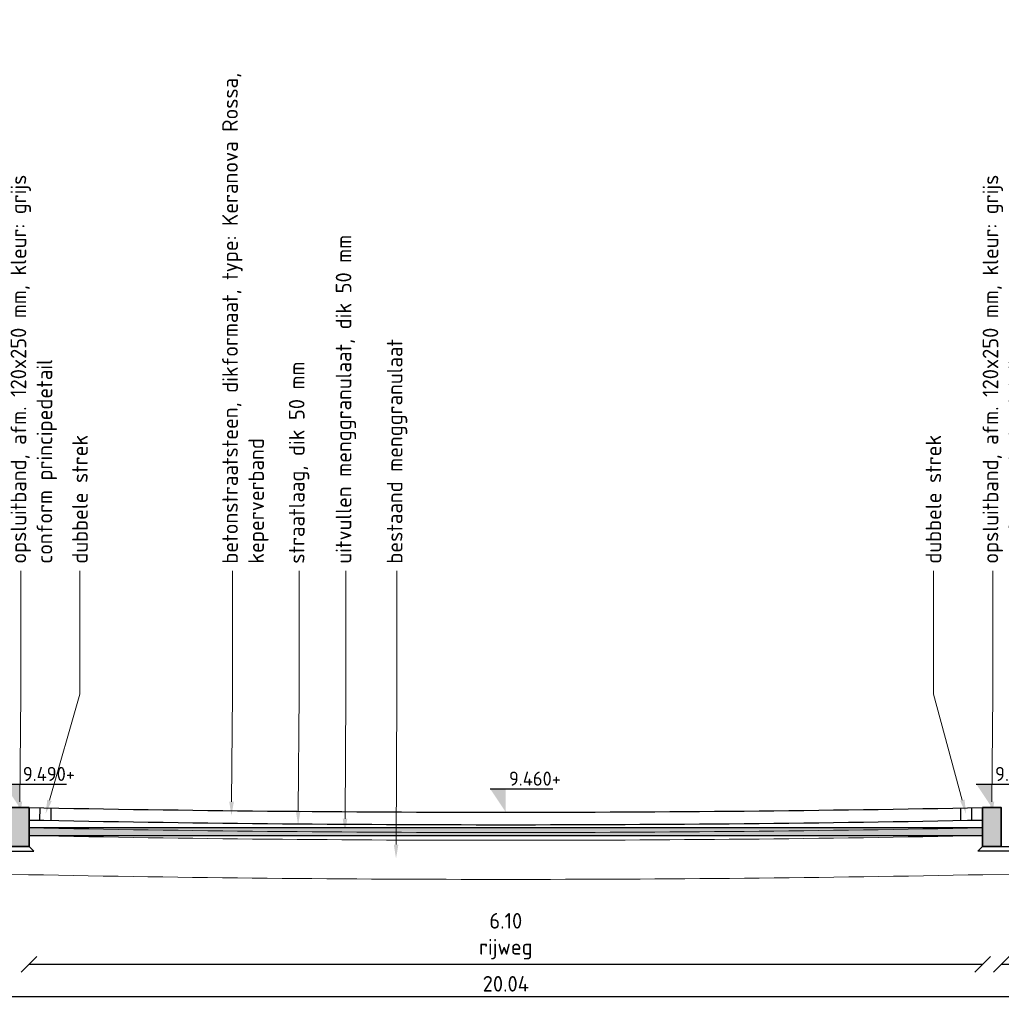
# Model space of a CAD drawing. Header units: metres. Extents: x 133 to 690, y 59 to 257.
# Tile 3 of 84: x 159.95 to 166.23, y 89.54 to 95.84. Entities that reach past the tile are written whole.
import ezdxf
from ezdxf import colors
from ezdxf.entities.mleader import LeaderData, LeaderLine
from ezdxf.math import Vec2, Vec3

# ---------------------------------------------------------------- set-up
doc = ezdxf.new("R2010")
doc.units = ezdxf.units.M
doc.header["$LTSCALE"] = 0.05
for name, color, linetype, lineweight in [('B-WE-VH-VERHARDING_FUNDERING-G', 253, 'Continuous', 18), ('N-WE-VH-KANTOPSLUITING-A', 253, 'Continuous', 35), ('N-WE-VH-KANTOPSLUITING-G', 3, 'Continuous', 35), ('N-WE-VH-VERHARDING_BETON_SCHRAAL-GD', 10, 'Continuous', 25), ('N-WE-VH-VERHARDING_BETONSTRAATSTEEN-GD', 2, 'Continuous', 25), ('N-WE-VH-VERHARDING_FUNDERING-AD-20', 10, 'Continuous', 18), ('N-WE-VH-VERHARDING_FUNDERING-GD', 1, 'Continuous', 15), ('X-XX-AL-AANPIJLING-T18', 10, 'Continuous', 15), ('X-XX-AL-PEILMAAT-SD', 7, 'Continuous', 25)]:
    doc.layers.add(name, color=color, linetype=linetype, lineweight=lineweight)
doc.layers.add('TL00_HULPLAAG', color=211, linetype='Continuous', plot=False)
doc.layers.add('TM00_MAATVOERING', color=1, linetype='Continuous')
doc.styles.add('NLCS-ISO', font='NLCS-ISO.ttf')
doc.styles.add('NLCS-ISO-M50-T25', font='NLCS-ISO.ttf', dxfattribs={"height": 0.125})
doc.dimstyles.new('NLCS RODOR-DIM-050', dxfattribs={"dimscale": 0.05, "dimtxt": 2, "dimasz": 2, "dimexe": 1.25, "dimexo": 0.625, "dimtad": 1, "dimzin": 1, "dimdsep": 46, "dimtxsty": 'NLCS-ISO', "dimblk": 'OBLIQUE', "dimcen": 0, "dimse1": 1, "dimse2": 1, "dimclrd": 256, "dimclre": 1, "dimclrt": 256, "dimadec": 0, "dimazin": 0, "dimtfac": 1, "dimtmove": 2, "dimatfit": 3, "dimfxl": 1, "dimtolj": 1, "dimtzin": 0, "dimlwd": -1, "dimlwe": -1, "dimarcsym": 0})

# ---------------------------------------------------------------- blocks, each defined once
blk = doc.blocks.new('SAL-PEILMAAT_INFRACAD_H01-SOD')
blk.add_line((-2, 3), (6, 3))
blk.add_solid([(-2, 3), (0, 3), (0, 0)])
at = {"style": 'NLCS-ISO'}
blk.add_attdef('...', (0.4, 3.4), '', height=1.8, dxfattribs=at)
blk = doc.blocks.new('Opsluitband 12x25')
at = {"layer": 'N-WE-VH-KANTOPSLUITING-A'}
h = blk.add_hatch(color=253, dxfattribs=at)
h.dxf.hatch_style = 1
h.paths.add_polyline_path([(0, -0.25), (0, 0), (0.12, 0), (0.12, -0.25)])
at = {"layer": 'N-WE-VH-KANTOPSLUITING-G', "flags": 128}
blk.add_lwpolyline([(0, -0.25), (0, 0), (0.12, 0), (0.12, -0.25)], close=True, dxfattribs=at)
blk = doc.blocks.new('_Oblique')
at = {"color": 0, "linetype": 'ByBlock', "lineweight": -2}
blk.add_line((-0.5, -0.5), (0.5, 0.5), dxfattribs=at)
blk = doc.blocks.new('*D30')
at = {"layer": 'Defpoints', "color": 0, "transparency": 16777216}
for p in [(160.0111, 90.7971), (166.1111, 90.7971), (166.1111, 89.794)]:
    blk.add_point(p, dxfattribs=at)
at = {"layer": 'TM00_MAATVOERING', "transparency": 16777216}
blk.add_line((160.0111, 89.794), (166.1111, 89.794), dxfattribs=at)
at = {"layer": 'TM00_MAATVOERING', "transparency": 16777216, "xscale": 0.1, "yscale": 0.1, "zscale": 0.1, "rotation": 180}
blk.add_blockref('_Oblique', (160.0111, 89.794), dxfattribs=at)
at = {"layer": 'TM00_MAATVOERING', "transparency": 16777216, "xscale": 0.1, "yscale": 0.1, "zscale": 0.1}
blk.add_blockref('_Oblique', (166.1111, 89.794), dxfattribs=at)
at = {"layer": 'TM00_MAATVOERING', "transparency": 16777216, "insert": (163.0611, 89.9736), "char_height": 0.1, "attachment_point": 5, "style": 'NLCS-ISO'}
blk.add_mtext('\\A1;6.10\\Prijweg', dxfattribs=at)
blk = doc.blocks.new('*D31')
at = {"layer": 'Defpoints', "color": 0, "transparency": 16777216}
for p in [(166.2311, 90.7971), (171.0611, 90.8171), (171.0611, 89.794)]:
    blk.add_point(p, dxfattribs=at)
at = {"layer": 'TM00_MAATVOERING', "transparency": 16777216}
blk.add_line((166.2311, 89.794), (171.0611, 89.794), dxfattribs=at)
at = {"layer": 'TM00_MAATVOERING', "transparency": 16777216, "xscale": 0.1, "yscale": 0.1, "zscale": 0.1, "rotation": 180}
blk.add_blockref('_Oblique', (166.2311, 89.794), dxfattribs=at)
at = {"layer": 'TM00_MAATVOERING', "transparency": 16777216, "xscale": 0.1, "yscale": 0.1, "zscale": 0.1}
blk.add_blockref('_Oblique', (171.0611, 89.794), dxfattribs=at)
at = {"layer": 'TM00_MAATVOERING', "transparency": 16777216, "insert": (168.6461, 89.9736), "char_height": 0.1, "attachment_point": 5, "style": 'NLCS-ISO'}
blk.add_mtext('\\A1;4.83\\Pparkeerplaats', dxfattribs=at)
blk = doc.blocks.new('*D35')
at = {"layer": 'Defpoints', "color": 0, "transparency": 16777216}
for p in [(153.0411, 90.8571), (173.0811, 90.8571), (173.0811, 89.5874)]:
    blk.add_point(p, dxfattribs=at)
at = {"layer": 'TM00_MAATVOERING', "transparency": 16777216}
blk.add_line((153.0411, 89.5874), (173.0811, 89.5874), dxfattribs=at)
at = {"layer": 'TM00_MAATVOERING', "transparency": 16777216, "xscale": 0.1, "yscale": 0.1, "zscale": 0.1, "rotation": 180}
blk.add_blockref('_Oblique', (153.0411, 89.5874), dxfattribs=at)
at = {"layer": 'TM00_MAATVOERING', "transparency": 16777216, "xscale": 0.1, "yscale": 0.1, "zscale": 0.1}
blk.add_blockref('_Oblique', (173.0811, 89.5874), dxfattribs=at)
at = {"layer": 'TM00_MAATVOERING', "transparency": 16777216, "insert": (163.0611, 89.6687), "char_height": 0.1, "attachment_point": 5, "style": 'NLCS-ISO'}
blk.add_mtext('\\A1;20.04', dxfattribs=at)

msp = doc.modelspace()

# ---------------------------------------------------------------- hatches: boundary and pattern name
at = {"layer": 'N-WE-VH-VERHARDING_FUNDERING-AD-20', "ltscale": 0.5}
h = msp.add_hatch(dxfattribs=at)
h.set_pattern_fill('AR-CONC', color=256, scale=0.02, angle=50)
h.set_pattern_definition([(100, (0, 0), (0.10182338, 0.10182338), [0.015, -0.165]), (45, (0, 0), (-0.13308005, 0.07544202), [0.012, -0.132]), (150.451444, (0.00849, 0.00849), (-0.03125667, 0.17726539), [0.01274804, -0.14022842]), (96.1842, (-0.03064, 0.02571), (0.16256093, 0.14223211), [0.0225, -0.2475]), (146.63564, (-0.0171, 0.03756), (-0.0290858, 0.2684288), [0.01912207, -0.21034275]), (41.18416, (-0.03064, 0.02571), (-0.0290858, 0.2684288), [0.018, -0.198]), (71, (-0.01013, 0.0346), (0.138421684, 0.03969178), [0.015, -0.165]), (16, (-0.01013, 0.0346), (-0.07981942, 0.13050156), [0.012, -0.132]), (121.451445, (0.00141, 0.03791), (0.05860227, 0.17019334), [0.01274804, -0.14022842]), (87.5, (0, 0), (-0.049439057, 0.044659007), [0, -0.1304, 0, -0.134, 0, -0.1325]), (57.5, (0, 0), (-0.026607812, 0.091009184), [0, -0.0764, 0, -0.1274, 0, -0.0505]), (17.5, (-0.02867, -0.034166), (0.072082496, 0.078886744), [0, -0.05, 0, -0.156, 0, -0.207]), (7.5, (-0.04152, -0.04949), (0.059635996, 0.102218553), [0, -0.065, 0, -0.1036, 0, -0.147])])
h.paths.add_polyline_path([(160.0111, 90.667), (160.0111, 90.6171), (166.1111, 90.6171), (166.1111, 90.667)])

# ---------------------------------------------------------------- linework, layer by layer
at = {"layer": 'B-WE-VH-VERHARDING_FUNDERING-G', "flags": 128}
for points in [[(160.0111, 90.6171, 0.009836), (166.1111, 90.6171, 0.009188)], [(159.6125, 90.3685), (160.0082, 90.3671, 0.00983), (166.114, 90.3671), (166.5097, 90.3685)]]:
    msp.add_lwpolyline(points, format="xyb", dxfattribs=at)
at = {"layer": 'N-WE-VH-VERHARDING_BETON_SCHRAAL-GD', "flags": 128}
for points in [[(160.0111, 90.5471), (159.7156, 90.5471), (159.6984, 90.5174), (160.0407, 90.5174)], [(166.1111, 90.5471), (166.4066, 90.5471), (166.4238, 90.5174), (166.0814, 90.5174)]]:
    msp.add_lwpolyline(points, close=True, dxfattribs=at)
at = {"layer": 'N-WE-VH-VERHARDING_BETONSTRAATSTEEN-GD', "flags": 128}
for points in [[(160.0111, 90.7971, 0.009836), (166.1111, 90.7971)], [(160.0111, 90.7171, 0.009836), (166.1111, 90.7171, 0.009836)]]:
    msp.add_lwpolyline(points, format="xyb", dxfattribs=at)
for points in [[(160.0803, 90.7157), (160.0811, 90.7957)], [(160.1511, 90.7944), (160.1511, 90.7144)], [(165.9711, 90.7944), (165.9711, 90.7144)], [(166.0411, 90.7957), (166.0411, 90.7157)]]:
    msp.add_lwpolyline(points, dxfattribs=at)
at = {"layer": 'N-WE-VH-VERHARDING_FUNDERING-GD', "flags": 128}
msp.add_lwpolyline([(160.0111, 90.667, 0.009828), (166.1111, 90.667, 0.009277)], format="xyb", dxfattribs=at)
at = {"layer": 'TL00_HULPLAAG', "flags": 128}
for points in [[(159.8911, 90.7971), (159.8911, 90.5471), (160.0111, 90.5471), (160.0111, 90.7971)], [(166.1111, 90.7971), (166.1111, 90.5471), (166.2311, 90.5471), (166.2311, 90.7971)], [(160.0111, 90.667), (160.0111, 90.6171), (166.1111, 90.6171), (166.1111, 90.667), (160.0111, 90.667)]]:
    msp.add_lwpolyline(points, close=True, dxfattribs=at)

# ---------------------------------------------------------------- block references
at = {"layer": 'N-WE-VH-KANTOPSLUITING-A'}
for p in [(159.8911, 90.7971), (166.1111, 90.7971)]:
    msp.add_blockref('Opsluitband 12x25', p, dxfattribs=at)
at = {"layer": 'X-XX-AL-PEILMAAT-SD', "xscale": 0.05, "yscale": 0.05, "zscale": 0.05}
for p, values in [((159.9511, 90.7971), {'...': '9.490+'}), ((163.0611, 90.7671), {'...': '9.460+'}), ((166.1711, 90.7971), {'...': '9.490+'})]:
    msp.add_blockref('SAL-PEILMAAT_INFRACAD_H01-SOD', p, dxfattribs=at).add_auto_attribs(values)

# ---------------------------------------------------------------- dimensions: what is measured, and where the dimension line sits
at = {"layer": 'TM00_MAATVOERING'}
dim = msp.add_linear_dim(base=(173.0811, 89.5874), p1=(153.0411, 90.8571), p2=(173.0811, 90.8571), dimstyle='NLCS RODOR-DIM-050', dxfattribs=at)
dim.commit()
dim.dimension.update_dxf_attribs({"geometry": '*D35', "text_midpoint": (163.0611, 89.6687)})
for base, p1, p2, text, picture, middle in [((166.1111, 89.794), (160.0111, 90.7971), (166.1111, 90.7971), '<>\\Prijweg', '*D30', (163.0611, 89.9736)), ((171.0611, 89.794), (166.2311, 90.7971), (171.0611, 90.8171), '<>\\Pparkeerplaats', '*D31', (168.6461, 89.9736))]:
    dim = msp.add_linear_dim(base=base, p1=p1, p2=p2, text=text, dimstyle='NLCS RODOR-DIM-050', dxfattribs=at)
    dim.commit()
    dim.dimension.update_dxf_attribs({"geometry": picture, "text_midpoint": middle})

# ---------------------------------------------------------------- leaders
at = {"layer": 'X-XX-AL-AANPIJLING-T18'}
ml = msp.add_multileader_mtext('Standard', dxfattribs=at)
ml.set_content('{\\C2;opsluitband, afm. 120x250 mm, kleur: grijs \\Pconform principedetail}', color=256, style='NLCS-ISO-M50-T25')
ml.set_leader_properties(color=256, linetype='ByLayer', lineweight=-1)
ml.build(insert=Vec2(0, 0))
ml.multileader.update_dxf_attribs({"text_right_attachment_type": 5, "dogleg_length": 0.045, "arrow_head_size": 0.09})
ctx = ml.context
ctx.base_point, ctx.char_height, ctx.arrow_head_size, ctx.landing_gap_size, ctx.plane_origin, ctx.plane_x_axis, ctx.plane_y_axis = Vec3(159.9579, 92.3131), 0.1, 0.09, 0.045, Vec3(159.9579, 88.7402), Vec3(0, 1), Vec3(-1, 0)
ctx.right_attachment = 5
notes = []
notes.append((ctx, [(0, (1, 1, 0), (159.9579, 92.2231), (0, 1), 0.09, [(0, [(159.9518, 90.7445), (159.9579, 91.5237)], 0, [])])]))
ctx.mtext.insert, ctx.mtext.text_direction, ctx.mtext.rotation, ctx.mtext.width, ctx.mtext.flow_direction = Vec3(159.8929, 92.3581), Vec3(0, 1), 1.570796, 3.481888, 5
ml = msp.add_multileader_mtext('Standard', dxfattribs=at)
ml.set_content('{\\C2;dubbele strek}', color=256, style='NLCS-ISO-M50-T25')
ml.set_leader_properties(color=256, linetype='ByLayer', lineweight=-1)
ml.build(insert=Vec2(0, 0))
ml.multileader.update_dxf_attribs({"text_right_attachment_type": 5, "dogleg_length": 0.045, "arrow_head_size": 0.09})
ctx = ml.context
ctx.base_point, ctx.char_height, ctx.arrow_head_size, ctx.landing_gap_size, ctx.plane_origin, ctx.plane_x_axis, ctx.plane_y_axis = Vec3(160.3363, 92.3131), 0.1, 0.09, 0.045, Vec3(160.3363, 88.7402), Vec3(0, 1), Vec3(-1, 0)
ctx.right_attachment = 5
notes.append((ctx, [(0, (1, 1, 0), (160.3363, 92.2231), (0, 1), 0.09, [(0, [(160.117, 90.7567), (160.3363, 91.5237)], 0, [])])]))
ctx.mtext.insert, ctx.mtext.text_direction, ctx.mtext.rotation, ctx.mtext.width, ctx.mtext.flow_direction = Vec3(160.2863, 92.3581), Vec3(0, 1), 1.570796, 3.481888, 5
ml = msp.add_multileader_mtext('Standard', dxfattribs=at)
ml.set_content('{\\C2;betonstraatsteen, dikformaat, type: Keranova Rossa, keperverband}', color=256, style='NLCS-ISO-M50-T25')
ml.set_leader_properties(color=256, linetype='ByLayer', lineweight=-1)
ml.build(insert=Vec2(0, 0))
ml.multileader.update_dxf_attribs({"text_right_attachment_type": 5, "dogleg_length": 0.045, "arrow_head_size": 0.09})
ctx = ml.context
ctx.base_point, ctx.char_height, ctx.arrow_head_size, ctx.landing_gap_size, ctx.plane_origin, ctx.plane_x_axis, ctx.plane_y_axis = Vec3(161.3119, 92.3131), 0.1, 0.09, 0.045, Vec3(161.3119, 88.7402), Vec3(0, 1), Vec3(-1, 0)
ctx.right_attachment = 5
notes.append((ctx, [(0, (1, 1, 0), (161.3119, 92.2231), (0, 1), 0.09, [(0, [(161.3058, 90.7445), (161.3119, 91.5237)], 0, [])])]))
ctx.mtext.insert, ctx.mtext.text_direction, ctx.mtext.rotation, ctx.mtext.width, ctx.mtext.flow_direction = Vec3(161.2469, 92.3581), Vec3(0, 1), 1.570796, 3.481888, 5
ml = msp.add_multileader_mtext('Standard', dxfattribs=at)
ml.set_content('{\\C2;straatlaag, dik 50 mm}', color=256, style='NLCS-ISO-M50-T25')
ml.set_leader_properties(color=256, linetype='ByLayer', lineweight=-1)
ml.build(insert=Vec2(0, 0))
ml.multileader.update_dxf_attribs({"text_right_attachment_type": 5, "dogleg_length": 0.045, "arrow_head_size": 0.09})
ctx = ml.context
ctx.base_point, ctx.char_height, ctx.arrow_head_size, ctx.landing_gap_size, ctx.plane_origin, ctx.plane_x_axis, ctx.plane_y_axis = Vec3(161.7382, 92.3131), 0.1, 0.09, 0.045, Vec3(161.7382, 88.7402), Vec3(0, 1), Vec3(-1, 0)
ctx.right_attachment = 5
notes.append((ctx, [(0, (1, 1, 0), (161.7382, 92.2231), (0, 1), 0.09, [(0, [(161.7321, 90.6853), (161.7382, 91.5237)], 0, [])])]))
ctx.mtext.insert, ctx.mtext.text_direction, ctx.mtext.rotation, ctx.mtext.width, ctx.mtext.flow_direction = Vec3(161.6732, 92.3581), Vec3(0, 1), 1.570796, 3.481888, 5
ml = msp.add_multileader_mtext('Standard', dxfattribs=at)
ml.set_content('{\\C2;uitvullen menggranulaat, dik 50 mm}', color=256, style='NLCS-ISO-M50-T25')
ml.set_leader_properties(color=256, linetype='ByLayer', lineweight=-1)
ml.build(insert=Vec2(0, 0))
ml.multileader.update_dxf_attribs({"text_right_attachment_type": 5, "dogleg_length": 0.045, "arrow_head_size": 0.09})
ctx = ml.context
ctx.base_point, ctx.char_height, ctx.arrow_head_size, ctx.landing_gap_size, ctx.plane_origin, ctx.plane_x_axis, ctx.plane_y_axis = Vec3(162.0379, 92.3131), 0.1, 0.09, 0.045, Vec3(162.0379, 88.7402), Vec3(0, 1), Vec3(-1, 0)
ctx.right_attachment = 5
notes.append((ctx, [(0, (1, 1, 0), (162.0379, 92.2231), (0, 1), 0.09, [(0, [(162.0318, 90.6354), (162.0379, 91.5237)], 0, [])])]))
ctx.mtext.insert, ctx.mtext.text_direction, ctx.mtext.rotation, ctx.mtext.width, ctx.mtext.flow_direction = Vec3(161.9729, 92.3581), Vec3(0, 1), 1.570796, 3.481888, 5
ml = msp.add_multileader_mtext('Standard', dxfattribs=at)
ml.set_content('{\\C2;bestaand menggranulaat}', color=256, style='NLCS-ISO-M50-T25')
ml.set_leader_properties(color=256, linetype='ByLayer', lineweight=-1)
ml.build(insert=Vec2(0, 0))
ml.multileader.update_dxf_attribs({"text_right_attachment_type": 5, "dogleg_length": 0.045, "arrow_head_size": 0.09})
ctx = ml.context
ctx.base_point, ctx.char_height, ctx.arrow_head_size, ctx.landing_gap_size, ctx.plane_origin, ctx.plane_x_axis, ctx.plane_y_axis = Vec3(162.3648, 92.3131), 0.1, 0.09, 0.045, Vec3(162.3648, 88.7402), Vec3(0, 1), Vec3(-1, 0)
ctx.right_attachment = 5
notes.append((ctx, [(0, (1, 1, 0), (162.3648, 92.2231), (0, 1), 0.09, [(0, [(162.3587, 90.47), (162.3648, 91.5237)], 0, [])])]))
ctx.mtext.insert, ctx.mtext.text_direction, ctx.mtext.rotation, ctx.mtext.width, ctx.mtext.flow_direction = Vec3(162.2998, 92.3581), Vec3(0, 1), 1.570796, 3.481888, 5
ml = msp.add_multileader_mtext('Standard', dxfattribs=at)
ml.set_content('{\\C2;dubbele strek}', color=256, style='NLCS-ISO-M50-T25')
ml.set_leader_properties(color=256, linetype='ByLayer', lineweight=-1)
ml.build(insert=Vec2(0, 0))
ml.multileader.update_dxf_attribs({"text_right_attachment_type": 5, "dogleg_length": 0.045, "arrow_head_size": 0.09})
ctx = ml.context
ctx.base_point, ctx.char_height, ctx.arrow_head_size, ctx.landing_gap_size, ctx.plane_origin, ctx.plane_x_axis, ctx.plane_y_axis = Vec3(165.7965, 92.3131), 0.1, 0.09, 0.045, Vec3(165.7965, 88.7402), Vec3(0, 1), Vec3(-1, 0)
ctx.right_attachment = 5
notes.append((ctx, [(0, (1, 1, 0), (165.7965, 92.2231), (0, 1), 0.09, [(0, [(166.0054, 90.7573), (165.7965, 91.5237)], 0, [])])]))
ctx.mtext.insert, ctx.mtext.text_direction, ctx.mtext.rotation, ctx.mtext.width, ctx.mtext.flow_direction = Vec3(165.7465, 92.3581), Vec3(0, 1), 1.570796, 3.481888, 5
ml = msp.add_multileader_mtext('Standard', dxfattribs=at)
ml.set_content('{\\C2;opsluitband, afm. 120x250 mm, kleur: grijs \\Pconform principedetail}', color=256, style='NLCS-ISO-M50-T25')
ml.set_leader_properties(color=256, linetype='ByLayer', lineweight=-1)
ml.build(insert=Vec2(0, 0))
ml.multileader.update_dxf_attribs({"text_right_attachment_type": 5, "dogleg_length": 0.045, "arrow_head_size": 0.09})
ctx = ml.context
ctx.base_point, ctx.char_height, ctx.arrow_head_size, ctx.landing_gap_size, ctx.plane_origin, ctx.plane_x_axis, ctx.plane_y_axis = Vec3(166.1768, 92.3131), 0.1, 0.09, 0.045, Vec3(166.1768, 88.7402), Vec3(0, 1), Vec3(-1, 0)
ctx.right_attachment = 5
notes.append((ctx, [(0, (1, 1, 0), (166.1768, 92.2231), (0, 1), 0.09, [(0, [(166.1707, 90.7445), (166.1768, 91.5237)], 0, [])])]))
ctx.mtext.insert, ctx.mtext.text_direction, ctx.mtext.rotation, ctx.mtext.width, ctx.mtext.flow_direction = Vec3(166.1118, 92.3581), Vec3(0, 1), 1.570796, 3.481888, 5
for ctx, leaders in notes:
    for number, flags, end, landing, length, lines in leaders:
        leader = LeaderData()
        leader.index, (leader.has_last_leader_line, leader.has_dogleg_vector, leader.attachment_direction) = number, flags
        leader.last_leader_point, leader.dogleg_vector, leader.dogleg_length = Vec3(end), Vec3(landing), length
        for number, points, colour, breaks in lines:
            line = LeaderLine()
            line.index, line.vertices, line.color, line.breaks = number, Vec3.list(points), colors.encode_raw_color(colour), breaks
            leader.lines.append(line)
        ctx.leaders.append(leader)

doc.saveas('drawing.dxf')
